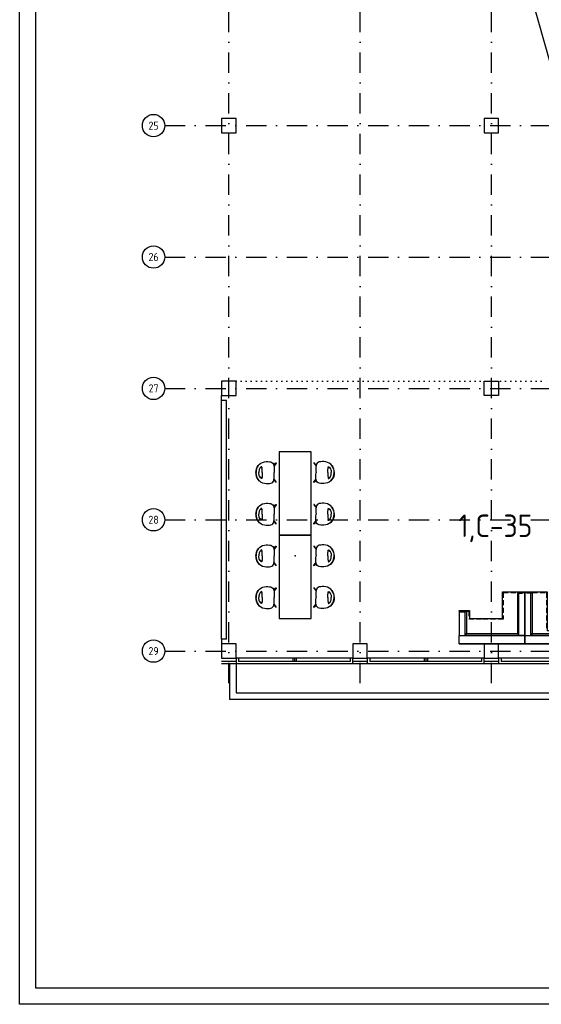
# Model space of a CAD drawing. Header units: millimetres. Extents: x 152868 to 194918, y 27675 to 87125.
# Tile 1 of 4: x 152868 to 169158, y 27675 to 58407. Entities that reach past the tile are written whole.
import ezdxf
from ezdxf.enums import TextEntityAlignment as Align

# ---------------------------------------------------------------- set-up
doc = ezdxf.new("R2010")
doc.units = ezdxf.units.MM
doc.header["$LTSCALE"] = 50
doc.header["$PDSIZE"] = 5
for name, pattern in [('DASHDOT', [25.4, 12.7, -6.35, 0, -6.35]), ('DOT2', [3.175, 0, -3.175]), ('HIDDEN2', [4.7625, 3.175, -1.5875])]:
    doc.linetypes.add(name, pattern=pattern)
doc.layers.get('0').update_dxf_attribs({"linetype": 'CONTINUOUS'})
doc.layers.add('00--HULPLIJNEN', color=6, linetype='CONTINUOUS', plot=False)
for name, color, linetype in [('AL28----', 3, 'CONTINUOUS'), ('AL31----', 5, 'CONTINUOUS'), ('AL32----', 4, 'CONTINUOUS'), ('AL34----', 6, 'CONTINUOUS'), ('AL81----', 1, 'CONTINUOUS'), ('BL$2----_Kader-modelspace', 252, 'CONTINUOUS'), ('BL$7----', 1, 'CONTINUOUS'), ('BL$7----_TEKST', 4, 'CONTINUOUS'), ('BL$8----_Scheiding-ruimten', 3, 'DOT2'), ('BL$8----_TEKST', 3, 'CONTINUOUS')]:
    doc.layers.add(name, color=color, linetype=linetype)
doc.styles.add('BURO-025', font='isocp.shx', dxfattribs={"height": 125})
doc.styles.add('BURO-035', font='isocp.shx', dxfattribs={"height": 175})
doc.styles.add('BURO-050', font='isocp.shx', dxfattribs={"height": 250})
doc.styles.get("Standard").update_dxf_attribs({"font": 'isocp.shx'})

# ---------------------------------------------------------------- blocks, each defined once
blk = doc.blocks.new('KOLOM')
at = {"layer": 'AL28----'}
blk.add_lwpolyline([(-225, -225), (225, -225), (225, 225), (-225, 225)], close=True, dxfattribs=at)
blk = doc.blocks.new('BK1')
at = {"layer": 'AL28----'}
for p, q in [((-175, 3650), (-175, 4100)), ((-100, 3650), (-100, 4100))]:
    blk.add_line(p, q, dxfattribs=at)
at = {"layer": 'AL31----'}
for p, q in [((-175, 0), (-175, 3650)), ((0, 3650), (-175, 3650)), ((-100, 75), (-100, 3575)), ((0, 3575), (-100, 3575)), ((0, 0), (0, 3650)), ((0, 1875), (-100, 1875)), ((0, 1825), (-100, 1825)), ((0, 1775), (-100, 1775)), ((-175, 0), (0, 0)), ((-100, 75), (0, 75))]:
    blk.add_line(p, q, dxfattribs=at)
blk = doc.blocks.new('Ruimtenr')
at = {"style": 'BURO-035'}
blk.add_attdef('LOKATIENUMMER', text='', height=1, dxfattribs=at).set_placement((0, 0), align=Align.MIDDLE_CENTER)
at = {"color": 2, "style": 'BURO-025', "flags": 1}
blk.add_attdef('GEB-LOK-NUMMER', text='', height=0.75, dxfattribs=at).set_placement((0, -0.25), align=Align.MIDDLE_CENTER)
blk = doc.blocks.new('Ref_A0-P')
at = {"layer": 'BL$2----_Kader-modelspace', "color": 1}
blk.add_lwpolyline([(841, 1189), (841, 0), (0, 0), (0, 1189)], close=True, dxfattribs=at)
at = {"layer": 'BL$2----_Kader-modelspace', "color": 9}
blk.add_lwpolyline([(647, 110), (647, 10), (10, 10), (10, 1179), (831, 1179), (831, 110)], close=True, dxfattribs=at)
blk = doc.blocks.new('*U6')
for p, q in [((1000, 2600), (0, 2600)), ((0, 2600), (0, 0)), ((1000, 0), (1000, 2600)), ((0, 0), (1000, 0))]:
    blk.add_line(p, q)
blk = doc.blocks.new('BA-TOMVAC')
for p, q in [((-170, 334), (-220, 303)), ((-220, 301), (-170, 332)), ((-117, 357), (-170, 334)), ((-170, 332), (-117, 354)), ((-59, 367), (-117, 357)), ((-117, 354), (-59, 364)), ((0, 370), (-59, 367)), ((-59, 364), (0, 367)), ((0, 370), (59, 367)), ((59, 364), (0, 367)), ((59, 367), (117, 357)), ((117, 354), (59, 364)), ((117, 357), (170, 334)), ((170, 332), (117, 354)), ((170, 334), (220, 303)), ((220, 301), (170, 332)), ((-341, 53), (-342, 0)), ((-334, 107), (-341, 53)), ((-320, 162), (-334, 107)), ((-294, 214), (-320, 162)), ((-262, 263), (-294, 214)), ((-264, 260), (-220, 301)), ((-220, 303), (-262, 263)), ((-184, 203), (-174, 218)), ((-180, 189), (-184, 203)), ((-182, 196), (-181, 203)), ((-181, 203), (-177, 214)), ((-167, 185), (-180, 189)), ((-174, 218), (-159, 233)), ((-149, 181), (-167, 185)), ((-164, 197), (-157, 211)), ((-164, 185), (-164, 197)), ((-159, 233), (-141, 249)), ((-157, 211), (-150, 221)), ((-150, 221), (-133, 253)), ((-130, 179), (-149, 181)), ((-141, 249), (-120, 260)), ((-109, 177), (-130, 179)), ((-120, 260), (-93, 270)), ((-87, 176), (-109, 177)), ((-93, 270), (-69, 275)), ((-66, 175), (-87, 176)), ((-69, 275), (-45, 278)), ((-44, 175), (-66, 175)), ((-45, 278), (-23, 279)), ((-22, 174), (-44, 175)), ((-23, 279), (0, 279)), ((0, 174), (-22, 174)), ((23, 279), (0, 279)), ((0, 174), (22, 174)), ((22, 174), (44, 175)), ((45, 278), (23, 279)), ((44, 175), (66, 175)), ((69, 275), (45, 278)), ((66, 175), (87, 176)), ((93, 270), (69, 275)), ((87, 176), (109, 177)), ((120, 260), (93, 270)), ((109, 177), (130, 179)), ((141, 249), (120, 260)), ((130, 179), (149, 181)), ((150, 221), (133, 253)), ((159, 233), (141, 249)), ((149, 181), (167, 185)), ((157, 211), (150, 221)), ((164, 197), (157, 211)), ((174, 218), (159, 233)), ((164, 185), (164, 197)), ((167, 185), (180, 189)), ((184, 203), (174, 218)), ((181, 203), (177, 214)), ((180, 189), (184, 203)), ((182, 196), (181, 203)), ((220, 303), (262, 263)), ((264, 260), (220, 301)), ((262, 263), (294, 214)), ((294, 214), (320, 162)), ((320, 162), (334, 107)), ((334, 107), (341, 53)), ((341, 53), (342, 0)), ((-342, 0), (-338, -48)), ((-338, -48), (-331, -94)), ((-331, -94), (-316, -130)), ((-316, -130), (-295, -158)), ((-304, -249), (-307, -255)), ((-307, -255), (-304, -261)), ((-230, -189), (-304, -249)), ((-304, -261), (-297, -263)), ((-297, -263), (-290, -259)), ((-295, -158), (-266, -179)), ((-290, -259), (-219, -206)), ((-266, -179), (-225, -191)), ((-225, -191), (-173, -197)), ((-219, -206), (-202, -194)), ((-173, -197), (-116, -197)), ((-116, -197), (-58, -197)), ((-58, -197), (0, -195)), ((58, -197), (0, -195)), ((116, -197), (58, -197)), ((173, -197), (116, -197)), ((225, -191), (173, -197)), ((219, -206), (202, -194)), ((290, -259), (219, -206)), ((266, -179), (225, -191)), ((230, -189), (304, -249)), ((295, -158), (266, -179)), ((297, -263), (290, -259)), ((316, -130), (295, -158)), ((304, -261), (297, -263)), ((304, -249), (307, -255)), ((307, -255), (304, -261)), ((331, -94), (316, -130)), ((338, -48), (331, -94)), ((342, 0), (338, -48))]:
    blk.add_line(p, q)
blk = doc.blocks.new('Vm2')
at = {"linetype": 'HIDDEN2'}
blk.add_line((453896, 95256), (453200, 95256), dxfattribs=at)
for points in [[(452523, 95658), (454573, 95658), (454573, 94038)], [(452523, 95658), (452523, 95398), (454573, 95398), (454573, 95658), (452523, 95658)], [(452523, 95398), (452706, 95398)], [(452706, 95398), (452706, 94058), (452523, 94058), (452523, 95398)], [(452706, 95398), (452750, 95336), (454346, 95336), (454390, 95398), (452706, 95398)], [(454573, 95398), (454390, 95398), (454390, 94058), (454573, 94058), (454573, 95398)], [(452523, 94635), (452523, 94038), (452750, 94038), (453220, 94038), (453220, 94866), (453220, 95236), (453876, 95236)], [(453876, 95236), (453876, 94038), (454573, 94038), (454573, 94054)]]:
    blk.add_lwpolyline(points)
for points in [[(452706, 94058), (452750, 94058), (452750, 95336), (452706, 95398)], [(454390, 94058), (454346, 94058), (454346, 95336), (454390, 95398)]]:
    blk.add_lwpolyline(points, close=True)
for points in [[(453200, 94058), (453200, 95256)], [(453896, 94058), (453896, 95256)], [(452750, 94078), (452523, 94078)], [(452523, 94058), (453200, 94058)], [(453896, 94058), (454570, 94058)], [(454346, 94078), (454573, 94078)]]:
    blk.add_lwpolyline(points, dxfattribs=at)
blk = doc.blocks.new('Vm1')
blk.add_line((449223, 94658), (449122, 94658))
at = {"linetype": 'HIDDEN2'}
for p, q in [((449705, 94886), (449335, 94886)), ((450381, 94886), (449705, 94886))]:
    blk.add_line(p, q, dxfattribs=at)
for points in [[(449008, 95658), (451058, 95658), (451058, 94038)], [(449008, 95658), (449008, 95398), (451058, 95398), (451058, 95658), (449008, 95658)], [(449008, 95398), (449191, 95398)], [(449191, 95398), (449191, 94638), (449008, 94638), (449008, 95398)], [(449191, 95398), (449235, 95336), (450831, 95336), (450875, 95398), (449191, 95398)], [(451058, 95398), (450875, 95398), (450875, 94058), (451058, 94058), (451058, 95398)], [(449008, 94635), (449008, 94618), (449235, 94618), (449335, 94618), (449335, 94865), (449705, 94866), (450361, 94866)], [(450361, 94866), (450361, 94038), (451058, 94038), (451058, 94054)]]:
    blk.add_lwpolyline(points)
for points in [[(449191, 94638), (449235, 94638), (449235, 95336), (449191, 95398)], [(450875, 94058), (450831, 94058), (450831, 95336), (450875, 95398)]]:
    blk.add_lwpolyline(points, close=True)
for points in [[(449008, 94658), (449191, 94658)], [(449315, 94638), (449315, 94885)], [(450381, 94058), (450381, 94886)], [(449008, 94638), (449315, 94638)], [(450381, 94058), (451055, 94058)], [(450831, 94078), (451058, 94078)]]:
    blk.add_lwpolyline(points, dxfattribs=at)
at = {"insert": (450128, 94904), "char_height": 2.5, "attachment_point": 1, "rotation": 180}
blk.add_mtext_dynamic_manual_height_columns('A', width=407.3, gutter_width=12.5, heights=[0], dxfattribs=at)

msp = doc.modelspace()

# ---------------------------------------------------------------- linework, layer by layer
at = {"layer": '00--HULPLIJNEN', "color": 253}
msp.add_point((161468, 41671), dxfattribs=at)
at = {"layer": 'AL32----'}
msp.add_line((168821, 59200), (169446, 57011), dxfattribs=at)
at = {"layer": 'AL34----'}
for p, q in [((159175, 46525), (159175, 46675)), ((159175, 39075), (159175, 46525)), ((159325, 46525), (159175, 46525)), ((159325, 39075), (159325, 46525)), ((159325, 39075), (159175, 39075)), ((159175, 39075), (159175, 38925)), ((159425, 38300), (159425, 37200)), ((159625, 38300), (159625, 37400)), ((159425, 37200), (191975, 37200)), ((159625, 37400), (191975, 37400))]:
    msp.add_line(p, q, dxfattribs=at)
at = {"layer": 'BL$7----', "linetype": 'DASHDOT'}
for p, q in [((159400, 37700), (159400, 84800)), ((163500, 37700), (163500, 84800)), ((167600, 37700), (167600, 84800)), ((157400, 55100), (193200, 55100)), ((157400, 51000), (193200, 51000)), ((157400, 46900), (193200, 46900)), ((157400, 42800), (193200, 42800)), ((157400, 38700), (193200, 38700))]:
    msp.add_line(p, q, dxfattribs=at)
at = {"layer": 'BL$7----'}
for centre in [(157050, 55100), (157050, 51000), (157050, 46900), (157050, 42800), (157050, 38700)]:
    msp.add_circle(centre, 350, dxfattribs=at)
at = {"layer": 'BL$8----_Scheiding-ruimten'}
msp.add_lwpolyline([(159625, 47125), (169446, 47125), (169446, 48161)], dxfattribs=at)

# ---------------------------------------------------------------- block references
for p in [(159400, 55100), (167600, 55100), (159400, 46900), (159400, 38700), (163500, 38700), (167600, 38700)]:
    msp.add_blockref('KOLOM', p)
at = {"xscale": -1, "rotation": 180}
msp.add_blockref('KOLOM', (167600, 46900), dxfattribs=at)
at = {"rotation": 90}
for p in [(163275, 38475), (167375, 38475), (171475, 38475)]:
    msp.add_blockref('BK1', p, dxfattribs=at)
at = {"layer": 'AL81----'}
for p in [(160968, 42321), (160968, 39721)]:
    msp.add_blockref('*U6', p, dxfattribs=at)
for p, rotation in [((160618, 44271), 89.99999999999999), ((162318, 44271), 270), ((160618, 42971), 89.99999999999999), ((162318, 42971), 270), ((160618, 41671), 89.99999999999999), ((162318, 41671), 270), ((160618, 40371), 89.99999999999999), ((162318, 40371), 270)]:
    msp.add_blockref('BA-TOMVAC', p, dxfattribs=dict(at, rotation=rotation))
at = {"layer": 'AL81----', "xscale": -1, "rotation": 180}
for name, p in [('Vm1', (-282415, 134583)), ('Vm2', (-283880, 134583))]:
    msp.add_blockref(name, p, dxfattribs=at)
at = {"layer": 'BL$2----_Kader-modelspace', "xscale": 50, "yscale": 50, "zscale": 50}
msp.add_blockref('Ref_A0-P', (152868, 27675), dxfattribs=at)
at = {"layer": 'BL$8----_TEKST', "xscale": 700, "yscale": 700, "zscale": 700}
msp.add_blockref('Ruimtenr', (167724, 42611), dxfattribs=at).add_auto_attribs({'LOKATIENUMMER': '1,C-35'})

# ---------------------------------------------------------------- texts
at = {"layer": 'BL$7----_TEKST', "style": 'BURO-050'}
for s, p in [('25', (157050, 55100)), ('26', (157050, 51000)), ('27', (157050, 46900)), ('28', (157050, 42800)), ('29', (157050, 38700))]:
    msp.add_text(s, height=250, dxfattribs=at).set_placement(p, align=Align.MIDDLE)

doc.saveas('drawing.dxf')
